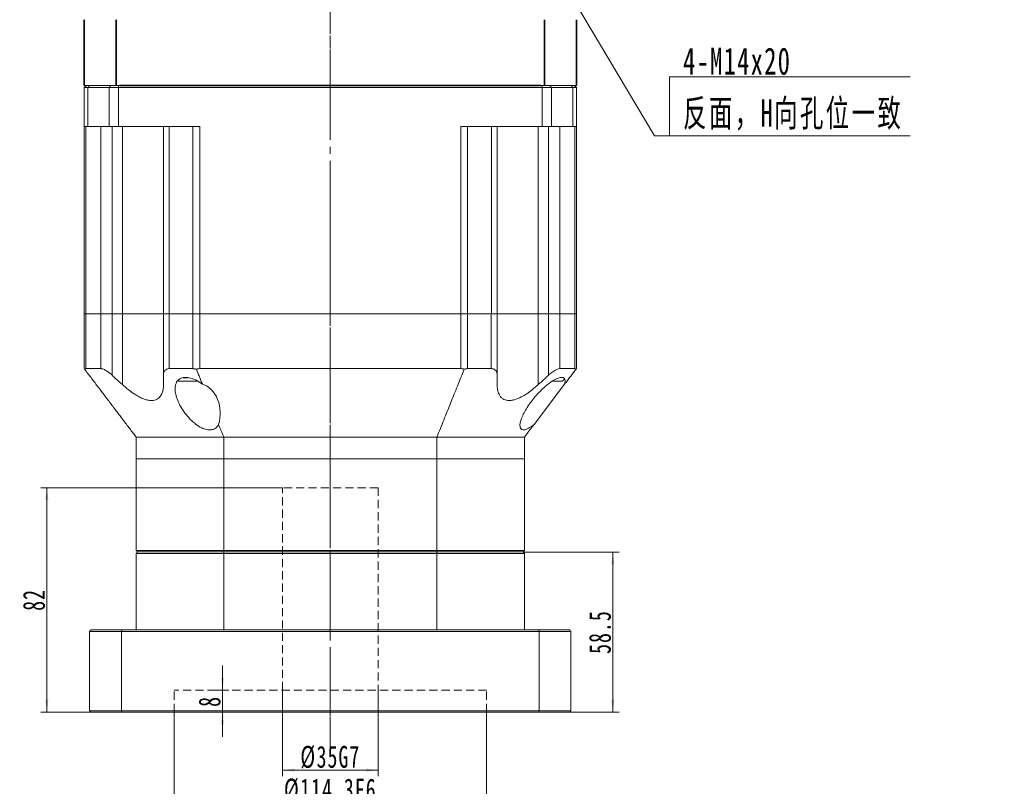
# Model space of a CAD drawing. Header units: millimetres. Extents: x 1889 to 3342, y -194 to 853.
# Tile 3 of 5: x 2340 to 2700, y 195 to 475. Entities that reach past the tile are written whole.
import ezdxf

# ---------------------------------------------------------------- set-up
doc = ezdxf.new("R2010")
doc.units = ezdxf.units.MM
doc.header["$LTSCALE"] = 2
for name, pattern in [('CENTER', [10.16, 6.35, -1.27, 1.27, -1.27]), ('DASHED', [0.75, 0.5, -0.25]), ('点画线', [18, 12, -2, 2, -2])]:
    doc.linetypes.add(name, pattern=pattern)
doc.layers.get('0').update_dxf_attribs({"lineweight": 18})
for name, color, linetype, lineweight in [('1轮廓实线层', 7, 'Continuous', 18), ('3中心线层', 1, 'CENTER', 18), ('4虚线层', 6, 'DASHED', 18), ('中心线层', 1, '点画线', 18), ('尺寸线层', 3, 'Continuous', 18), ('粗实线层', 7, 'Continuous', 35)]:
    doc.layers.add(name, color=color, linetype=linetype, lineweight=lineweight)
doc.styles.add('标准', font='txt', dxfattribs={"width": 0.667})
doc.dimstyles.new('a4-1-1.5', dxfattribs={"dimtxt": 4.5, "dimasz": 4.5, "dimexe": 2.25, "dimexo": 0, "dimgap": 0.75, "dimtad": 1, "dimdec": 3, "dimdsep": 46, "dimtxsty": '标准', "dimblk": '_CAXARROW', "dimcen": 0, "dimdle": 9, "dimazin": 2, "dimtfac": 0.707107, "dimtdec": 3, "dimtix": 1, "dimtmove": 2, "dimatfit": 3, "dimfxl": 0, "dimfrac": 2, "dimtolj": 1, "dimarcsym": 0})

# ---------------------------------------------------------------- blocks, each defined once
blk = doc.blocks.new('*X21')
at = {"layer": '尺寸线层', "linetype": 'Continuous'}
blk.add_hatch(color=0, dxfattribs=at).paths.add_polyline_path([(-48.59, 72.53), (-42.47, 64.65), (-44.6, 63.39)], flags=0)
at = {"layer": '尺寸线层', "color": 0, "linetype": 'Continuous'}
blk.add_line((-48.59, 72.53), (-5.5, 0), dxfattribs=at)
at = {"layer": '尺寸线层', "color": 0}
for p, q in [((0, 21.63), (87.95, 21.63)), ((0, 0), (0, 21.63)), ((-5.5, 0), (0, 0)), ((0, 0), (87.95, 0))]:
    blk.add_line(p, q, dxfattribs=at)
at = {"layer": '尺寸线层', "color": 0, "insert": (4.95, 1.98), "char_height": 9.9, "width": 166.0005, "attachment_point": 7, "line_spacing_factor": 1.15057, "style": '标准'}
blk.add_mtext('\\T1.1;4-M14x20\\P反面，H向孔位一致', dxfattribs=at)
blk = doc.blocks.new('*X46')
at = {"layer": '尺寸线层', "linetype": 'Continuous'}
for points in [[(2556.66, 280.67), (2556.1, 276.17), (2557.23, 276.17)], [(2556.66, 222.17), (2556.1, 226.67), (2557.23, 226.67)]]:
    blk.add_hatch(color=0, dxfattribs=at).paths.add_polyline_path(points, flags=0)
at = {"layer": '尺寸线层', "color": 0, "linetype": 'Continuous'}
for p, q in [((2523.85, 280.67), (2558.91, 280.67)), ((2556.66, 222.17), (2556.66, 280.67)), ((2540.85, 222.17), (2558.91, 222.17))]:
    blk.add_line(p, q, dxfattribs=at)
at = {"layer": '尺寸线层', "color": 0, "insert": (2551.98, 251.42), "char_height": 8, "width": 30.7946, "attachment_point": 5, "rotation": 90, "line_spacing_factor": 1.15057, "style": '标准'}
blk.add_mtext('\\T1.1;58.5', dxfattribs=at)
blk = doc.blocks.new('_CAXARROW')
blk.add_hatch(color=0).paths.add_polyline_path([(0, 0), (-1, 0.125), (-1, -0.125)], flags=0)
blk = doc.blocks.new('*X47')
at = {"layer": '尺寸线层', "linetype": 'Continuous'}
for points in [[(2396.2, 189.04), (2400.7, 189.6), (2400.7, 188.48)], [(2510.5, 189.04), (2506, 189.6), (2506, 188.48)]]:
    blk.add_hatch(color=0, dxfattribs=at).paths.add_polyline_path(points, flags=0)
at = {"layer": '尺寸线层', "color": 0, "linetype": 'Continuous'}
for p, q in [((2396.2, 222.17), (2396.2, 186.79)), ((2510.5, 222.17), (2510.5, 186.79)), ((2396.2, 189.04), (2510.5, 189.04))]:
    blk.add_line(p, q, dxfattribs=at)
at = {"layer": '尺寸线层', "color": 0, "insert": (2453.35, 193.72), "char_height": 8, "width": 64.8976, "attachment_point": 5, "line_spacing_factor": 1.15057, "style": '标准'}
blk.add_mtext('\\T1.1;%%C114.3F6', dxfattribs=at)
blk = doc.blocks.new('*X48')
at = {"layer": '尺寸线层', "linetype": 'Continuous'}
for points in [[(2413.94, 230.17), (2413.37, 234.67), (2414.5, 234.67)], [(2413.94, 222.17), (2413.37, 217.67), (2414.5, 217.67)]]:
    blk.add_hatch(color=0, dxfattribs=at).paths.add_polyline_path(points, flags=0)
at = {"layer": '尺寸线层', "color": 0, "linetype": 'Continuous'}
for p, q in [((2413.94, 213.17), (2413.94, 239.17)), ((2410.15, 230.17), (2416.19, 230.17)), ((2410.15, 222.17), (2416.19, 222.17))]:
    blk.add_line(p, q, dxfattribs=at)
at = {"layer": '尺寸线层', "color": 0, "insert": (2409.25, 226.08), "char_height": 8, "width": 16, "attachment_point": 5, "rotation": 90, "line_spacing_factor": 1.15057, "style": '标准'}
blk.add_mtext('\\T1.1;8', dxfattribs=at)
blk = doc.blocks.new('*X49')
at = {"layer": '尺寸线层', "linetype": 'Continuous'}
for points in [[(2349.7, 304.17), (2349.14, 299.67), (2350.27, 299.67)], [(2349.7, 222.17), (2349.14, 226.67), (2350.27, 226.67)]]:
    blk.add_hatch(color=0, dxfattribs=at).paths.add_polyline_path(points, flags=0)
at = {"layer": '尺寸线层', "color": 0, "linetype": 'Continuous'}
for p, q in [((2435.85, 304.17), (2347.45, 304.17)), ((2349.7, 222.17), (2349.7, 304.17)), ((2365.85, 222.17), (2347.45, 222.17))]:
    blk.add_line(p, q, dxfattribs=at)
at = {"layer": '尺寸线层', "color": 0, "insert": (2345.02, 263.17), "char_height": 8, "width": 16, "attachment_point": 5, "rotation": 90, "line_spacing_factor": 1.15057, "style": '标准'}
blk.add_mtext('\\T1.1;82', dxfattribs=at)
blk = doc.blocks.new('*X50')
at = {"layer": '尺寸线层', "linetype": 'Continuous'}
for points in [[(2435.85, 200.97), (2440.35, 201.54), (2440.35, 200.41)], [(2470.85, 200.97), (2466.35, 201.54), (2466.35, 200.41)]]:
    blk.add_hatch(color=0, dxfattribs=at).paths.add_polyline_path(points, flags=0)
at = {"layer": '尺寸线层', "color": 0, "linetype": 'Continuous'}
for p, q in [((2435.85, 230.17), (2435.85, 198.72)), ((2470.85, 230.17), (2470.85, 198.72)), ((2435.85, 200.97), (2470.85, 200.97))]:
    blk.add_line(p, q, dxfattribs=at)
at = {"layer": '尺寸线层', "color": 0, "insert": (2453.35, 205.66), "char_height": 8, "width": 39.7947, "attachment_point": 5, "line_spacing_factor": 1.15057, "style": '标准'}
blk.add_mtext('\\T1.1;%%C35G7', dxfattribs=at)

msp = doc.modelspace()

# ---------------------------------------------------------------- linework, layer by layer
at = {"color": 7, "linetype": 'Continuous', "lineweight": 15}
for p, q in [((2363.3468, 451.175), (2365.2425, 451.175)), ((2364.1468, 451.175), (2363.3468, 450.375)), ((2364.6512, 450.375), (2363.3468, 450.375)), ((2363.3468, 436.175), (2363.3468, 450.375)), ((2364.1468, 451.175), (2365.2425, 451.175)), ((2364.6512, 450.375), (2365.2425, 451.175)), ((2372.5193, 450.375), (2364.6512, 450.375)), ((2364.6512, 450.375), (2364.6512, 436.175)), ((2365.2425, 451.175), (2373.0582, 451.175)), ((2365.2425, 451.175), (2373.0582, 451.175)), ((2372.5193, 450.375), (2373.0582, 451.175)), ((2375.8872, 450.375), (2372.5193, 450.375)), ((2372.5193, 436.175), (2372.5193, 450.375)), ((2373.0582, 451.175), (2375.8872, 451.175)), ((2373.0582, 451.175), (2375.8872, 451.175)), ((2375.8872, 451.175), (2530.8065, 451.175)), ((2375.8872, 450.375), (2375.8872, 451.175)), ((2375.8872, 451.175), (2530.8065, 451.175)), ((2530.8065, 450.375), (2375.8872, 450.375)), ((2375.8872, 450.375), (2375.8872, 436.175)), ((2530.8065, 451.175), (2533.6355, 451.175)), ((2530.8065, 450.375), (2530.8065, 451.175)), ((2530.8065, 451.175), (2533.6355, 451.175)), ((2534.1743, 450.375), (2530.8065, 450.375)), ((2530.8065, 436.175), (2530.8065, 450.375)), ((2533.6355, 451.175), (2541.4512, 451.175)), ((2534.1743, 450.375), (2533.6355, 451.175)), ((2533.6355, 451.175), (2541.4512, 451.175)), ((2534.1743, 450.375), (2534.1743, 436.175)), ((2542.0425, 450.375), (2534.1743, 450.375)), ((2541.4512, 451.175), (2543.3468, 451.175)), ((2542.0425, 450.375), (2541.4512, 451.175)), ((2541.4512, 451.175), (2542.5468, 451.175)), ((2542.0425, 436.175), (2542.0425, 450.375)), ((2543.3468, 450.375), (2542.0425, 450.375)), ((2543.3468, 450.375), (2542.5468, 451.175)), ((2543.3468, 450.375), (2543.3468, 436.175)), ((2364.6512, 436.175), (2363.3468, 436.175)), ((2363.3468, 367.675), (2363.3468, 436.175)), ((2363.9879, 436.175), (2363.9879, 367.675)), ((2364.6512, 436.175), (2372.5193, 436.175)), ((2369.4503, 367.675), (2369.4503, 436.175)), ((2375.8872, 436.175), (2372.5193, 436.175)), ((2373.5428, 436.175), (2373.5428, 367.675)), ((2405.5844, 436.175), (2375.8872, 436.175)), ((2377.3328, 436.175), (2377.3328, 367.675)), ((2392.3328, 367.675), (2392.3328, 436.175)), ((2394.4603, 436.175), (2394.4603, 367.675)), ((2403.135, 367.675), (2403.135, 436.175)), ((2405.5844, 436.175), (2405.5844, 367.675)), ((2530.8065, 436.175), (2501.1093, 436.175)), ((2501.1093, 367.675), (2501.1093, 436.175)), ((2503.5586, 436.175), (2503.5586, 367.675)), ((2512.2333, 367.675), (2512.2333, 436.175)), ((2514.3608, 436.175), (2514.3608, 367.675)), ((2529.3608, 436.175), (2529.3608, 367.675)), ((2534.1743, 436.175), (2530.8065, 436.175)), ((2533.1509, 367.675), (2533.1509, 436.175)), ((2534.1743, 436.175), (2542.0425, 436.175)), ((2537.2434, 436.175), (2537.2434, 367.675)), ((2543.3468, 436.175), (2542.0425, 436.175)), ((2542.7058, 367.675), (2542.7058, 436.175)), ((2543.3468, 436.175), (2543.3468, 367.675)), ((2363.3468, 347.675), (2363.3468, 367.675)), ((2363.3468, 367.675), (2363.9879, 367.675)), ((2363.9879, 367.675), (2363.3468, 367.675)), ((2363.9879, 367.675), (2363.9879, 347.675)), ((2363.9879, 367.675), (2369.44, 367.675)), ((2369.4503, 367.675), (2363.9879, 367.675)), ((2369.44, 347.675), (2369.44, 367.675)), ((2373.5428, 367.675), (2369.4503, 367.675)), ((2373.533, 367.675), (2373.533, 345.2973)), ((2373.5428, 367.675), (2377.3328, 367.675)), ((2377.3328, 367.675), (2377.3328, 341.8185)), ((2377.3328, 367.675), (2392.3328, 367.675)), ((2394.4603, 367.675), (2392.3328, 367.675)), ((2392.3468, 345.2973), (2392.3468, 367.675)), ((2403.135, 367.675), (2394.4603, 367.675)), ((2394.475, 367.675), (2394.475, 347.675)), ((2394.475, 367.675), (2403.135, 367.675)), ((2403.135, 347.675), (2403.135, 367.675)), ((2403.135, 367.675), (2405.5844, 367.675)), ((2405.5844, 367.675), (2403.135, 367.675)), ((2405.5844, 367.675), (2405.5844, 347.675)), ((2501.1093, 367.675), (2405.5844, 367.675)), ((2501.1093, 367.675), (2405.5844, 367.675)), ((2501.1093, 347.675), (2501.1093, 367.675)), ((2501.1093, 367.675), (2503.5586, 367.675)), ((2503.5586, 367.675), (2501.1093, 367.675)), ((2503.5586, 367.675), (2503.5586, 347.675)), ((2503.5586, 367.675), (2512.2186, 367.675)), ((2512.2333, 367.675), (2503.5586, 367.675)), ((2512.2186, 347.675), (2512.2186, 367.675)), ((2514.3608, 367.675), (2512.2333, 367.675)), ((2514.3468, 367.675), (2514.3468, 345.2973)), ((2514.3608, 367.675), (2529.3608, 367.675)), ((2529.3608, 367.675), (2529.3608, 341.8185)), ((2529.3608, 367.675), (2533.1509, 367.675)), ((2537.2434, 367.675), (2533.1509, 367.675)), ((2533.1607, 345.2973), (2533.1607, 367.675)), ((2542.7058, 367.675), (2537.2434, 367.675)), ((2537.2537, 367.675), (2537.2537, 347.675)), ((2537.2537, 367.675), (2542.7058, 367.675)), ((2542.7058, 347.675), (2542.7058, 367.675)), ((2542.7058, 367.675), (2543.3468, 367.675)), ((2543.3468, 367.675), (2542.7058, 367.675)), ((2543.3468, 367.675), (2543.3468, 347.675)), ((2363.496, 347.4787), (2363.3468, 347.675)), ((2369.44, 347.675), (2363.9879, 347.675)), ((2403.135, 347.675), (2394.475, 347.675)), ((2501.1093, 347.675), (2405.5844, 347.675)), ((2512.2186, 347.675), (2503.5586, 347.675)), ((2542.7058, 347.675), (2537.2537, 347.675)), ((2543.3468, 347.675), (2543.1977, 347.4787)), ((2399.0135, 343.075), (2398.1092, 343.075)), ((2404.8635, 343.075), (2399.0135, 343.075)), ((2399.4964, 344.325), (2401.3971, 344.325)), ((2537.6932, 343.075), (2534.3182, 343.075)), ((2527.8458, 327.2789), (2539.0094, 341.9678)), ((2414.3596, 322.675), (2382.3468, 322.675)), ((2382.3468, 322.675), (2382.3468, 314.675)), ((2414.3596, 322.675), (2492.334, 322.675)), ((2414.3596, 314.675), (2414.3596, 322.675)), ((2524.3468, 322.675), (2492.334, 322.675)), ((2492.334, 322.675), (2492.334, 314.675)), ((2524.3468, 314.675), (2524.3468, 322.675)), ((2382.3468, 314.675), (2382.3468, 281.175)), ((2414.3596, 314.675), (2382.3468, 314.675)), ((2414.3596, 314.675), (2382.3468, 314.675)), ((2414.3596, 281.175), (2414.3596, 314.675)), ((2492.334, 314.675), (2414.3596, 314.675)), ((2492.334, 314.675), (2414.3596, 314.675)), ((2492.334, 314.675), (2492.334, 281.175)), ((2524.3468, 314.675), (2492.334, 314.675)), ((2524.3468, 314.675), (2492.334, 314.675)), ((2524.3468, 281.175), (2524.3468, 314.675)), ((2382.3468, 281.175), (2414.3596, 281.175)), ((2414.3596, 281.175), (2492.334, 281.175)), ((2492.334, 281.175), (2524.3468, 281.175)), ((2414.3596, 280.175), (2382.3468, 280.175)), ((2382.3468, 252.175), (2382.3468, 280.175)), ((2414.4881, 280.675), (2382.8468, 280.675)), ((2382.8468, 280.675), (2414.4881, 280.675)), ((2414.3596, 252.175), (2414.3596, 280.175)), ((2492.334, 280.175), (2414.3596, 280.175)), ((2492.2055, 280.675), (2414.4881, 280.675)), ((2414.4881, 280.675), (2492.2055, 280.675)), ((2523.8468, 280.675), (2492.2055, 280.675)), ((2492.2055, 280.675), (2523.8468, 280.675)), ((2524.3468, 280.175), (2492.334, 280.175)), ((2492.334, 252.175), (2492.334, 280.175)), ((2524.3468, 252.175), (2524.3468, 280.175)), ((2365.8468, 252.175), (2377.1907, 252.175)), ((2377.1907, 252.175), (2529.5029, 252.175)), ((2529.5029, 252.175), (2540.8468, 252.175)), ((2377.0038, 251.675), (2365.3468, 251.675)), ((2365.3468, 251.675), (2365.3468, 222.675)), ((2377.0038, 222.675), (2377.0038, 251.675)), ((2529.6898, 251.675), (2377.0038, 251.675)), ((2529.6898, 251.675), (2529.6898, 222.675)), ((2541.3468, 251.675), (2529.6898, 251.675)), ((2541.3468, 222.675), (2541.3468, 251.675)), ((2365.3468, 222.675), (2377.0038, 222.675)), ((2377.1907, 222.175), (2365.8468, 222.175)), ((2377.0038, 222.675), (2529.6898, 222.675)), ((2529.5029, 222.175), (2377.1907, 222.175)), ((2540.8468, 222.175), (2529.5029, 222.175)), ((2529.6898, 222.675), (2541.3468, 222.675))]:
    msp.add_line(p, q, dxfattribs=at)
for centre, start, end in [((2398.1092, 344.325), 243.20718, 270), ((2537.6932, 344.325), 270, 345.29764)]:
    msp.add_arc(centre, 1.25, start, end, dxfattribs=at)
for centre, major_axis, start_param, end_param in [((2405.5844, 341.096), (0, 6.5789), 0, 0.2448592), ((2501.1093, 341.096), (0, 6.5789), 6.0383261, 6.28318531), ((2404.8592, 331.3544), (0, 10.8553), 4.32751587, 6.071681)]:
    msp.add_ellipse(centre, major_axis=major_axis, ratio=0.76, start_param=start_param, end_param=end_param, dxfattribs=at)
for points, knots in [([(2363.9879, 347.675), (2363.802, 347.643), (2363.6069, 347.6095), (2363.501, 347.4847), (2363.496, 347.4787)], [0, 0, 0, 0, 0.512733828, 0.538493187, 0.538493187, 0.538493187, 0.538493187]), ([(2373.533, 345.2973), (2373.2138, 345.5805), (2372.5765, 346.146), (2371.5331, 346.894), (2370.5151, 347.4491), (2369.8117, 347.66), (2369.5088, 347.6722), (2369.44, 347.675)], [0, 0, 0, 0, 1.12557623, 2.24783158, 3.46140534, 4.506009, 4.81320541, 4.81320541, 4.81320541, 4.81320541]), ([(2394.475, 347.675), (2394.1407, 347.638), (2393.4738, 347.5642), (2392.7384, 346.9614), (2392.3893, 346.1674), (2392.358, 345.5252), (2392.3468, 345.2973)], [0, 0, 0, 0, 0.85242687, 1.70046333, 2.93266044, 3.6108145, 3.6108145, 3.6108145, 3.6108145]), ([(2503.5586, 347.675), (2503.1689, 347.643), (2502.7597, 347.6095), (2502.3414, 347.4847), (2502.3214, 347.4787)], [0, 0, 0, 0, 1.19478336, 1.25480837, 1.25480837, 1.25480837, 1.25480837]), ([(2514.3468, 345.2973), (2514.3298, 345.5805), (2514.2959, 346.146), (2513.9756, 346.894), (2513.3955, 347.4491), (2512.7248, 347.66), (2512.3124, 347.6722), (2512.2186, 347.675)], [0, 0, 0, 0, 0.84520223, 1.68791078, 2.59919091, 3.38359033, 3.61426603, 3.61426603, 3.61426603, 3.61426603]), ([(2537.2537, 347.675), (2536.9783, 347.638), (2536.4288, 347.5642), (2535.2487, 346.9614), (2534.134, 346.1674), (2533.4157, 345.5252), (2533.1607, 345.2973)], [0, 0, 0, 0, 1.13569652, 2.26554367, 3.90721174, 4.81072292, 4.81072292, 4.81072292, 4.81072292]), ([(2373.533, 345.2973), (2374, 344.8665), (2375.2623, 343.7022), (2376.5325, 342.5466), (2377.3328, 341.8185)], [0, 0, 0, 0, 1.90598676, 5.15180758, 5.15180758, 5.15180758, 5.15180758]), ([(2392.3468, 341.8185), (2392.3468, 342.5466), (2392.3468, 343.7022), (2392.3468, 344.8665), (2392.3468, 345.2973)], [0, 0, 0, 0, 2.19176049, 3.47878978, 3.47878978, 3.47878978, 3.47878978]), ([(2406.5911, 341.9678), (2405.8593, 342.4838), (2404.5164, 343.4307), (2402.2733, 344.3173), (2400.3014, 344.5754), (2398.7339, 344.2375), (2397.7354, 343.5528), (2397.121, 342.7085), (2396.7204, 341.6901), (2396.5581, 340.4026), (2396.7057, 338.6652), (2397.2584, 336.6292), (2398.2906, 334.3219), (2399.704, 332.0027), (2401.2474, 330.0578), (2402.7477, 328.5301), (2404.2985, 327.2113), (2406.1069, 326.0524), (2408.1173, 325.3226), (2409.7906, 325.2308), (2411.2458, 325.72), (2412.0695, 326.4999), (2412.4157, 327.1182), (2412.5057, 327.2789)], [0, 0, 0, 0, 2.24331177, 4.11621984, 6.0013025, 7.63008133, 9.27519529, 10.538974, 11.80472636, 13.62833826, 15.45484055, 17.9791807, 20.50561035, 23.07646308, 25.6443056, 27.11894601, 28.59175092, 30.7851636, 32.4145551, 34.05380238, 35.50059063, 37.48121703, 38.17680728, 38.17680728, 38.17680728, 38.17680728]), ([(2514.3468, 345.2973), (2514.3468, 344.8665), (2514.3468, 343.7022), (2514.3468, 342.5466), (2514.3468, 341.8185)], [0, 0, 0, 0, 1.28702929, 3.47878978, 3.47878978, 3.47878978, 3.47878978]), ([(2539.0094, 341.9678), (2539.063, 342.1881), (2539.2405, 342.9169), (2539.1906, 343.8556), (2538.5668, 344.4842), (2537.4905, 344.5129), (2535.9637, 343.9836), (2534.3319, 343.0293), (2532.751, 341.8572), (2531.2064, 340.543), (2529.5568, 338.9291), (2527.8602, 337.0167), (2526.3297, 335.0328), (2524.9844, 333.0014), (2523.8738, 330.9823), (2523.109, 329.1558), (2522.6765, 327.4965), (2522.6614, 326.2039), (2523.1736, 325.3745), (2524.1169, 325.2081), (2525.4647, 325.652), (2526.7427, 326.4288), (2527.5817, 327.0754), (2527.8458, 327.2789)], [0, 0, 0, 0, 0.8407477, 2.78089478, 4.34136749, 5.90825023, 7.3424804, 9.24331343, 10.56976554, 11.89837949, 13.82220974, 15.74871764, 17.74135012, 19.73425395, 21.77257272, 23.80815751, 25.44751331, 27.40731263, 28.93440545, 30.47266022, 31.783598, 33.51643561, 34.31247849, 34.31247849, 34.31247849, 34.31247849]), ([(2529.3608, 341.8185), (2530.1611, 342.5466), (2531.4314, 343.7022), (2532.6937, 344.8665), (2533.1607, 345.2973)], [0, 0, 0, 0, 3.24582082, 5.15180758, 5.15180758, 5.15180758, 5.15180758]), ([(2377.3328, 341.8185), (2378.0604, 341.1818), (2379.5142, 339.9095), (2381.5812, 338.43), (2383.4232, 337.3462), (2384.918, 336.6546), (2386.2904, 336.2165), (2387.5162, 336.009), (2388.6346, 336.0378), (2389.9152, 336.3628), (2391.022, 337.1826), (2391.8055, 338.4913), (2392.2638, 340.0015), (2392.3176, 341.1789), (2392.3468, 341.8185)], [0, 0, 0, 0, 2.21599873, 4.42799, 5.89266765, 7.35535722, 8.57277939, 9.78928885, 11.00962531, 12.23043359, 14.56599169, 16.43415323, 18.30578206, 20.53133362, 20.53133362, 20.53133362, 20.53133362]), ([(2514.3468, 341.8185), (2514.376, 341.1818), (2514.4344, 339.9095), (2514.9124, 338.43), (2515.6019, 337.3462), (2516.3671, 336.6546), (2517.2796, 336.2165), (2518.2884, 336.009), (2519.4368, 336.0378), (2521.0578, 336.3628), (2523.026, 337.1826), (2525.2023, 338.4913), (2527.2843, 340.0015), (2528.6299, 341.1789), (2529.3608, 341.8185)], [0, 0, 0, 0, 2.21623365, 4.42845941, 5.89329234, 7.35613697, 8.5736882, 9.79032662, 11.01079244, 12.23173015, 14.56753584, 16.43589542, 18.30772267, 20.53351015, 20.53351015, 20.53351015, 20.53351015])]:
    msp.add_open_spline(points, degree=3, knots=knots, dxfattribs=at)
for points in [[(2363.496, 347.4787), (2382.3468, 322.675)], [(2404.3723, 347.4787), (2403.135, 347.675)], [(2406.5911, 341.9678), (2404.3723, 347.4787)], [(2502.3214, 347.4787), (2492.334, 322.675)], [(2539.0094, 341.9678), (2543.1977, 347.4787)], [(2543.1977, 347.4787), (2542.7058, 347.675)], [(2414.3596, 322.675), (2412.5057, 327.2789)], [(2524.3468, 322.675), (2527.8458, 327.2789)], [(2382.8468, 280.675), (2382.3468, 281.175)], [(2414.3596, 281.175), (2414.4881, 280.675)], [(2492.334, 281.175), (2492.2055, 280.675)], [(2524.3468, 281.175), (2523.8468, 280.675)], [(2382.3468, 280.175), (2382.8468, 280.675)], [(2414.4881, 280.675), (2414.3596, 280.175)], [(2492.2055, 280.675), (2492.334, 280.175)], [(2523.8468, 280.675), (2524.3468, 280.175)], [(2365.3468, 251.675), (2365.8468, 252.175)], [(2377.1907, 252.175), (2377.0038, 251.675)], [(2529.5029, 252.175), (2529.6898, 251.675)], [(2540.8468, 252.175), (2541.3468, 251.675)], [(2365.3468, 222.675), (2365.8468, 222.175)], [(2377.0038, 222.675), (2377.1907, 222.175)], [(2529.6898, 222.675), (2529.5029, 222.175)], [(2540.8468, 222.175), (2541.3468, 222.675)]]:
    msp.add_open_spline(points, degree=1, dxfattribs=at)
at = {"layer": '3中心线层'}
msp.add_line((2453.3468, 563.9761), (2453.3468, 262.3062), dxfattribs=at)
at = {"layer": '4虚线层', "lineweight": 15, "ltscale": 3}
for p, q in [((2470.8468, 304.175), (2435.8468, 304.175)), ((2435.8468, 230.175), (2435.8468, 304.175)), ((2470.8468, 304.175), (2470.8468, 230.175)), ((2510.4968, 230.175), (2396.1968, 230.175)), ((2396.1968, 222.175), (2396.1968, 230.175)), ((2510.4968, 222.175), (2510.4968, 230.175))]:
    msp.add_line(p, q, dxfattribs=at)
at = {"layer": '中心线层'}
msp.add_line((2453.3468, 220.6729), (2453.3468, 678.175), dxfattribs=at)
at = {"layer": '粗实线层'}
for p, q in [((2363.3468, 475.175), (2363.3468, 451.175)), ((2375.0573, 451.175), (2375.0573, 475.175)), ((2531.6364, 451.175), (2531.6364, 475.175)), ((2543.3468, 451.175), (2543.3468, 475.175)), ((2376.3468, 451.175), (2530.3468, 451.175)), ((2453.3468, 451.175), (2523.5468, 451.175))]:
    msp.add_line(p, q, dxfattribs=at)

# ---------------------------------------------------------------- block references
at = {"layer": '尺寸线层'}
msp.add_blockref('*X21', (2577.386, 432.6951), dxfattribs=at)

# ---------------------------------------------------------------- dimensions: what is measured, and where the dimension line sits
for base, p1, p2, picture, middle in [((2349.7031, 304.175), (2365.8468, 222.175), (2435.8468, 304.175), '*X49', (2345.0198, 263.175)), ((2556.6642, 280.675), (2540.8468, 222.175), (2523.8468, 280.675), '*X46', (2551.9809, 251.425))]:
    dim = msp.add_linear_dim(base=base, p1=p1, p2=p2, angle=90, dimstyle='a4-1-1.5', override={"dimtxt": 8, "dimsah": 1, "dimtfill": 1, "dimtzin": 8}, dxfattribs=at)
    dim.commit()
    dim.dimension.update_dxf_attribs({"geometry": picture, "text_midpoint": middle})
dim = msp.add_linear_dim(base=(2413.936, 230.175), p1=(2410.1489, 222.175), p2=(2410.1489, 230.175), angle=90, dimstyle='a4-1-1.5', override={"dimtxt": 8, "dimsah": 1, "dimtfill": 1, "dimtzin": 8}, dxfattribs=at)
dim.commit()
dim.dimension.update_dxf_attribs({"geometry": '*X48', "text_midpoint": (2409.2526, 226.0819), "dimtype": 160})
for base, p1, p2, text, picture, middle in [((2470.8468, 200.9731), (2435.8468, 230.175), (2470.8468, 230.175), '%%C<>G7', '*X50', (2453.3468, 205.6564)), ((2510.4968, 189.0402), (2396.1968, 222.175), (2510.4968, 222.175), '%%C<>F6', '*X47', (2453.3468, 193.7235))]:
    dim = msp.add_linear_dim(base=base, p1=p1, p2=p2, text=text, dimstyle='a4-1-1.5', override={"dimtxt": 8, "dimsah": 1, "dimtfill": 1}, dxfattribs=at)
    dim.commit()
    dim.dimension.update_dxf_attribs({"geometry": picture, "text_midpoint": middle})

# ---------------------------------------------------------------- next in the draw order: wipeouts: each hides what was drawn before it
msp.add_wipeout([(2465.1468, 432.0188), (2465.1468, 420.3188), (2441.5468, 420.3188), (2441.5468, 432.0188)]).dxf.layer = '1轮廓实线层'

# ---------------------------------------------------------------- next in the draw order: linework, layer by layer
at = {"layer": '3中心线层'}
msp.add_line((2453.3468, 565.8792), (2453.3468, 208.6149), dxfattribs=at)

doc.saveas('drawing.dxf')
